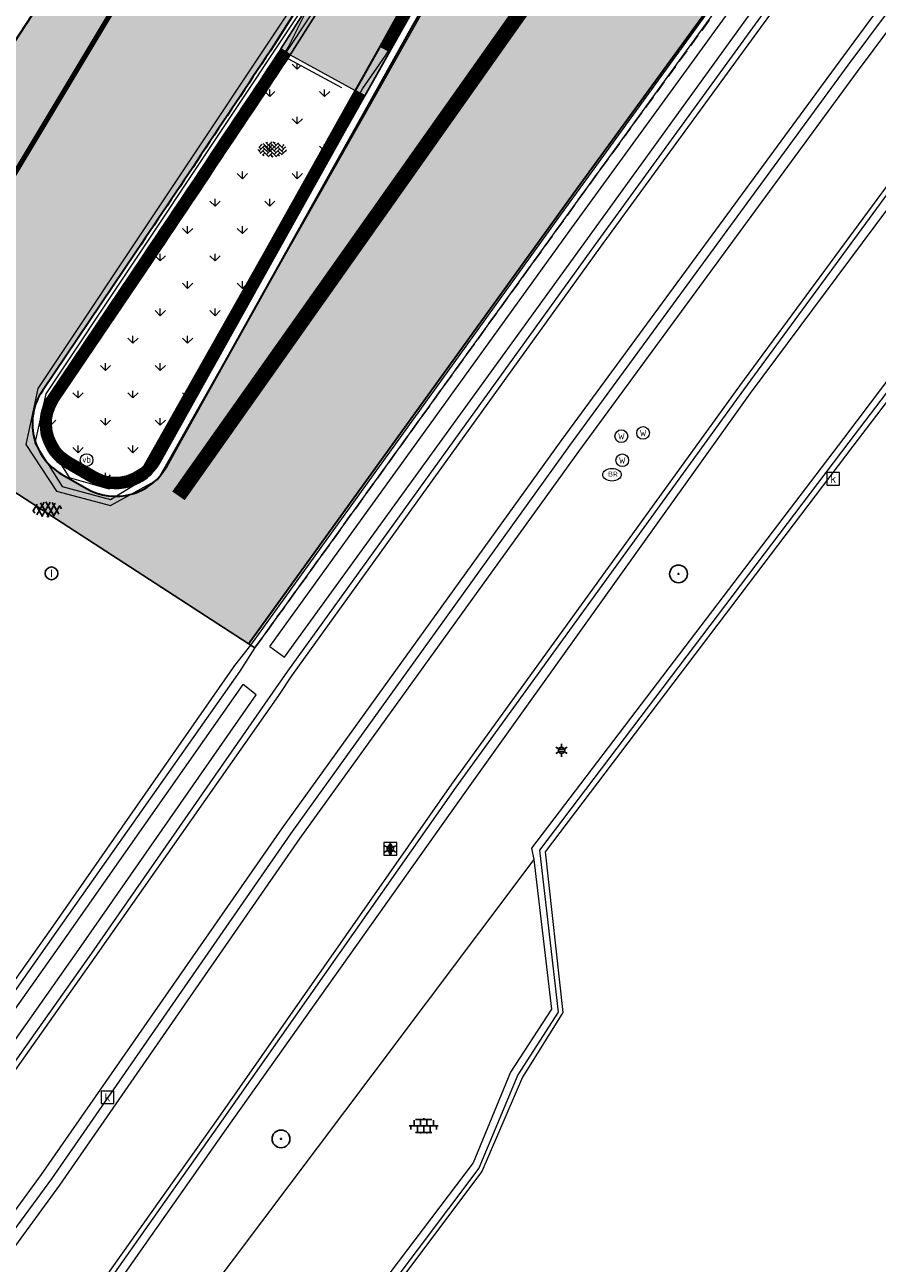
# Model space of a CAD drawing. Header units: metres. Extents: x 187916 to 189411, y 333285 to 334910.
# Tile 39 of 256: x 188091 to 188108, y 334518 to 334543. Entities that reach past the tile are written whole.
import ezdxf
from ezdxf.enums import TextEntityAlignment as Align

# ---------------------------------------------------------------- set-up
doc = ezdxf.new("R2010")
doc.units = ezdxf.units.M
for name, pattern in [('DASHED2', [0.375, 0.25, -0.125]), ('VH-OPSLUITBAND_100X200', [16, 8, -2, 4, -2]), ('VH-RWSBAND-SO', [24, 10, -2, 2, -2, 2, -2, 2, -2]), ('VW-1-1_STREEP', [2, 1, -1]), ('VW-1-3_STREEP', [4, 1, -3])]:
    doc.linetypes.add(name, pattern=pattern)
for name, color, linetype, lineweight in [('B-ME-GR-BOOM-S', 253, 'Continuous', 25), ('B-ME-IE-MEUBILAIR_WEGMEUBILAIR-S', 253, 'Continuous', 18), ('B-ME-IE-MEUBILAIR_WEGMEUBILAIR_LICHTMAST-S', 253, 'Continuous', 25), ('B-ME-IE-TERREINAFSCHEIDING_KUNSTMATIG_RASTERHEKWERK-G', 253, 'IE-TERREINAFSCHEIDING-KUNSTMATIG-OPEN', 18), ('B-ME-RI-HWA_KOLK-S', 253, 'Continuous', 25), ('B-ME-RI-PUT_INSPECTIE-S', 253, 'Continuous', 25), ('B-ME-VH-KANTOPSLUITING_ACHTERKANTBAND-G', 253, 'Continuous', 18), ('B-ME-VH-VERHARDING_ASFALT-G', 253, 'Continuous', 18), ('B-ME-VH-VERHARDING_ASFALT-S', 253, 'Continuous', 25), ('B-ME-VH-VERHARDING_BETONSTRAATSTEEN-G', 253, 'Continuous', 18), ('B-ME-VH-VERHARDING_BETONSTRAATSTEEN-S', 253, 'Continuous', 25), ('B-ME-VH-VERHARDING_TEGEL-G', 253, 'Continuous', 18), ('B-ME-VH-VERHARDING_TEGEL-S', 253, 'Continuous', 25), ('N-WE-GR-VAKBEPLANTING-A', 94, 'Continuous', 5), ('N-WE-VH-GESLOTENVERHARDING_ASFALT_ZAAGSNEDE-G', 10, 'VH-ZAAGSNEDE-SO', 25), ('N-WE-VH-GOOT_TEGEL-G', 170, 'Continuous', 35), ('N-WE-VH-KANTOPSLUITING_ELEMENT_VERLOOPBAND-G', 42, 'Continuous', 25), ('N-WE-VH-KANTOPSLUITING_OPSLUITBAND_80X200-G', 30, 'VH-OPSLUITBAND_100X200', 15), ('N-WE-VH-KANTOPSLUITING_TROTTOIRBAND_RWS_110 220-G', 251, 'VH-RWSBAND-SO', 25), ('N-WE-VH-KANTOPSLUITING_TROTTOIRBAND_RWS_110 220_ACHTERKANT-G', 7, 'VH-RWSBAND-SO', 25), ('N-WE-VH-KANTOPSLUITING_VERLOOPBAND-S', 251, 'Continuous', 25), ('N-WE-VH-KANTOPSLUITING_VERLOOPBAND_TBV TEKENING-G', 10, 'Continuous', 25), ('N-WE-VH-KANTOPSLUITING_VOORKANTBAND-G', 7, 'Continuous', 15), ('N-WE-VH-VERHARDING_ASFALT_RIJWEG-A', 251, 'Continuous', 18), ('N-WE-VW-MARKERING_LANGS_STREEP_11-G', 251, 'VW-1-1_STREEP', 0), ('N-WE-VW-MARKERING_LANGS_STREEP_13-G', 251, 'VW-1-3_STREEP', 0)]:
    doc.layers.add(name, color=color, linetype=linetype, lineweight=lineweight)
doc.layers.add('N-WE-VH-MATERIAALSCHEIDING-G', color=7, linetype='DASHED2')
doc.layers.add('N-WE-VH-VERHARDING_PRINTBETON-A', color=251, linetype='Continuous')
doc.layers.add('N-WE-VH-VERHARDING_ASFALT_ROOD-A', color=7, linetype='Continuous', lineweight=18, true_color=0xff1414)
doc.styles.add('NLCS-ISO', font='NLCS-ISO.ttf')
doc.linetypes.add('IE-TERREINAFSCHEIDING-KUNSTMATIG-OPEN', pattern='A,7,-1.5,[67,NLCS.SHX,S=0.75,R=0,X=0,Y=0],-1.5', length=10)
doc.linetypes.add('VH-ZAAGSNEDE-SO', pattern='A,1e-05,-2.54,[181,NLCS.SHX,S=2.54,R=0,X=-2.54,Y=0],-5.08,[181,NLCS.SHX,S=2.54,R=180,X=2.54,Y=0],-2.54', length=10.16001)

# ---------------------------------------------------------------- blocks, each defined once
blk = doc.blocks.new('SRI-PUT_INSPECTIE-SO')
blk.add_circle((0, -7.105427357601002e-14), 1.999999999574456)
at = {"style": 'NLCS-ISO'}
blk.add_text('I', height=2.5, dxfattribs=at).set_placement((-0.002795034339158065, -0.007140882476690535), align=Align.MIDDLE_CENTER)
blk = doc.blocks.new('SVH-BSS_KEIFORMAAT_KEPER-SO')
at = {"ltscale": 0.1}
for p, q in [((-5.336050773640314, 0.881278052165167), (-4.454772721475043, -7.582823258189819e-14)), ((-5.197234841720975, 0.7424621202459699), (-4.025666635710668, 1.914030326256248)), ((-5.197234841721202, -0.7424621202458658), (-2.969848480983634, 1.48492424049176)), ((-4.812064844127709, -1.842216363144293), (-2.969848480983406, 3.785860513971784e-14)), ((-4.564991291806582, 1.595142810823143), (-4.454772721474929, 1.484924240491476)), ((-3.712310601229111, 0.7424621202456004), (-1.484924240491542, -1.484924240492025)), ((-3.597206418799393, 2.112282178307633), (-1.484924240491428, -2.747801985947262e-13)), ((-2.477046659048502, 2.477046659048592), (-1.484924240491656, 1.484924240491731)), ((-2.227386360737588, 0.7424621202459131), (-0.2128896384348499, 2.756958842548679)), ((-2.227386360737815, 2.227386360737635), (-1.846044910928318, 2.608727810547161)), ((-2.227386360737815, -0.7424621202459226), (-2.463584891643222e-13, 1.484924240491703)), ((-2.227386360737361, -2.227386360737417), (2.083888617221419e-13, 2.083888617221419e-13)), ((-0.7424621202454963, 2.227386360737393), (1.484924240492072, -2.321476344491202e-13)), ((-0.7424621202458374, 0.7424621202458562), (1.484924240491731, -1.48492424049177)), ((0.2160084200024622, 2.753840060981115), (1.484924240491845, 1.484924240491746)), ((0.742462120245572, 2.227386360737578), (1.196639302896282, 2.681563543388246)), ((0.7424621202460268, 0.7424621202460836), (2.445993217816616, 2.445993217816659)), ((0.7424621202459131, -0.7424621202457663), (2.969848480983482, 1.48492424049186)), ((0.7424621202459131, -2.227386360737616), (2.969848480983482, 9.43689570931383e-15)), ((2.227386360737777, 2.22738636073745), (4.454772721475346, -1.753042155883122e-13)), ((2.227386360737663, 0.7424621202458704), (4.454772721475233, -1.484924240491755)), ((3.7123106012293, 0.7424621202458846), (4.50164561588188, 1.531797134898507)), ((3.7123106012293, -0.7424621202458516), (5.246882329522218, 0.7921096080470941)), ((4.221158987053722, 1.718537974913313), (4.45477272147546, 1.484924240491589)), ((5.197234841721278, 0.7424621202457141), (5.392160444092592, 0.5475365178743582)), ((-5.734817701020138, -0.2048792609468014), (-4.454772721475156, -1.484924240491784)), ((-3.894231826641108, -2.40930758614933), (-2.969848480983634, -1.484924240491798)), ((-3.712310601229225, -0.742462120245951), (-1.484924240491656, -2.969848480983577)), ((-3.712310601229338, -2.227386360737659), (-3.270758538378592, -2.668938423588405)), ((-1.594092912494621, -3.079017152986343), (9.470202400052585e-14, -1.484924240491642)), ((-0.74246212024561, -0.74246212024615), (1.484924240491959, -2.969848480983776)), ((-0.7424621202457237, -2.227386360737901), (0.2141389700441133, -3.18398745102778)), ((-0.2171522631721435, -3.18700074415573), (9.470202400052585e-14, -2.969848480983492)), ((1.364972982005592, -3.089799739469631), (2.969848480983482, -1.484924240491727)), ((2.227386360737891, -0.7424621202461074), (3.843627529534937, -2.358703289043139)), ((2.22738636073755, -2.227386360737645), (2.78091825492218, -2.780918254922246)), ((3.712310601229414, -2.227386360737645), (5.574234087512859, -0.3654628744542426)), ((5.197234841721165, -0.7424621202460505), (5.40549668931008, -0.950723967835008))]:
    blk.add_line(p, q, dxfattribs=at)
at = {"style": 'NLCS-ISO'}
blk.add_attdef('FORMAAT', text='', height=1.8, dxfattribs=at).set_placement((-5.834817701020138, -0.2150483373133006), align=Align.MIDDLE_RIGHT)
blk.add_attdef('KLEUR', text='', height=1.8, dxfattribs=at).set_placement((5.824648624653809, -0.2150483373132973), align=Align.MIDDLE_LEFT)
at = {"style": 'NLCS-ISO', "flags": 1}
blk.add_attdef('FUNCTIE', text='', height=1.8, dxfattribs=at).set_placement((0.1159930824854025, -3.584775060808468), align=Align.MIDDLE_CENTER)
blk = doc.blocks.new('SVH-ASFALT-SO')
at = {"ltscale": 0.1}
for p, q in [((-1.90966580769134, 0.6923617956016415), (0.9476199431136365, 5.64132588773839)), ((2.754090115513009, -0.2170218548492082), (-0.4687746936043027, 5.365143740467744)), ((0, 0), (3.267551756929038, 5.659565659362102)), ((4.867727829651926, 0.1220502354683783), (1.647185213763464, 5.700193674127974)), ((2.175571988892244, -0.2317987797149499), (5.321577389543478, 5.217242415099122)), ((6.701218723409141, 0.946350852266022), (4.043291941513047, 5.550015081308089)), ((-2.71961448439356, 1.263712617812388), (-3.454265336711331, 2.536165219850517)), ((-3.363759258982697, 2.173798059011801), (-1.827884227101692, 4.834011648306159)), ((0.3610377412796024, -0.07213355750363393), (-2.305319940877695, 4.546133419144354)), ((4.656575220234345, 0.06542487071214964), (7.070171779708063, 4.245896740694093)), ((7.827971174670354, 2.994758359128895), (7.146137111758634, 4.175729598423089))]:
    blk.add_line(p, q, dxfattribs=at)
at = {"style": 'NLCS-ISO'}
blk.add_attdef('KLEUR', text='', height=1.8, dxfattribs=at).set_placement((9.485913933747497, 2.74105960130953), align=Align.MIDDLE_LEFT)
at = {"style": 'NLCS-ISO', "flags": 1}
blk.add_attdef('FUNCTIE', text='', height=1.8, dxfattribs=at).set_placement((0.1159930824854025, -3.584775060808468), align=Align.MIDDLE_CENTER)
blk = doc.blocks.new('SIE-WEG_PAAL_VERKEERSBORD-SO')
at = {"color": 0, "linetype": 'ByBlock', "lineweight": 18}
blk.add_circle((0, 0), 1.5, dxfattribs=at)
at = {"color": 0, "linetype": 'ByBlock', "lineweight": 18, "style": 'NLCS-ISO'}
blk.add_text('vb', height=1.5, dxfattribs=at).set_placement((0, 0.1317113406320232), align=Align.MIDDLE_CENTER)
blk = doc.blocks.new('SRI-KOLK-SO')
at = {"color": 0, "linetype": 'ByBlock', "lineweight": 18}
blk.add_lwpolyline([(-1.125, -1.125), (1.125, -1.125), (1.125, 1.125), (-1.125, 1.125)], close=True, dxfattribs=at)
at = {"color": 0, "linetype": 'ByBlock', "lineweight": 18, "style": 'NLCS-ISO'}
blk.add_text('k', height=1.5, dxfattribs=at).set_placement((0, 0), align=Align.MIDDLE_CENTER)
blk = doc.blocks.new('SIE-WEG_STRAATPOT_WATER-SO')
blk.add_circle((0, 2.91038304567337e-14), 0.4)
at = {"style": 'NLCS-ISO'}
blk.add_text('W', height=0.4, dxfattribs=at).set_placement((-0.2128690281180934, -0.2108641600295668))
blk = doc.blocks.new('SIE-WEG_STRAATPOT_BRANDKRAAN-SO')
blk.add_ellipse((-4.547473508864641e-16, 0), major_axis=(-0.7288689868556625, 1.338866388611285e-16), ratio=0.6859943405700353)
at = {"style": 'NLCS-ISO'}
blk.add_text('BR', height=0.4, dxfattribs=at).set_placement((-0.2979630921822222, -0.1529624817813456))
blk = doc.blocks.new('B-SIE-WEG_LICHTMAST-SO')
at = {"ltscale": 0.1}
for p, q in [((-1.096064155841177, 0.6328125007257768), (-2.192125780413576, 1.265625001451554)), ((8.349587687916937e-10, 1.265625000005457), (1.669846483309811e-09, 2.53125000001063)), ((1.096064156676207, 0.6328124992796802), (2.192125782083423, 1.26562499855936)), ((-1.096064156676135, -0.6328124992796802), (-2.192125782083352, -1.26562499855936)), ((-8.349587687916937e-10, -1.265625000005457), (-1.669775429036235e-09, -2.53125000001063)), ((1.096064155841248, -0.6328125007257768), (2.192125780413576, -1.265625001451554))]:
    blk.add_line(p, q, dxfattribs=at)
at = {"flags": 128}
for points in [[(-1.162672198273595, 0.4999999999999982), (1.162672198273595, 0.4999999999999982)], [(-1.162672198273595, -0.4999999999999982), (1.162672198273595, -0.4999999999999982)]]:
    blk.add_lwpolyline(points, dxfattribs=at)
at = {"ltscale": 0.1}
blk.add_circle((0, 0), 1.265625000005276, dxfattribs=at)
at = {"style": 'NLCS-ISO'}
blk.add_attdef('TYPE', text='', height=1.8, dxfattribs=at).set_placement((1.669846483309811e-09, 2.53125000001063), align=Align.BOTTOM_CENTER)
blk = doc.blocks.new('SIE-WEG_VERKEERSBORD_INFORMATIE-SO')
at = {"linetype": 'ByBlock', "lineweight": 18}
h = blk.add_hatch(color=0, dxfattribs=at)
h.dxf.hatch_style = 1
h.paths.add_polyline_path([(0.31640625, 0.4893749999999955), (-0.8226562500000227, 0.4893749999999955), (-0.8226562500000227, 0.1940624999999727), (-0.31640625, 0.1940624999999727), (-0.31640625, -1.620000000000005), (0.31640625, -1.620000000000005)])
h = blk.add_hatch(color=0, dxfattribs=at)
h.dxf.hatch_style = 1
edge = h.paths.add_edge_path()
edge.add_arc((0, 1.246607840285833), 0.3733921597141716, 0, 360)
at = {"color": 0, "linetype": 'ByBlock', "lineweight": 18}
for points in [[(-2, -2), (2, -2), (2, 2), (-2, 2)], [(0.31640625, 0.4893749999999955), (-0.8226562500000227, 0.4893749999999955), (-0.8226562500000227, 0.1940624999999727), (-0.31640625, 0.1940624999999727), (-0.31640625, -1.620000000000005), (0.31640625, -1.620000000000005)]]:
    blk.add_lwpolyline(points, close=True, dxfattribs=at)
blk.add_circle((0, 1.246607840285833), 0.3733921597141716, dxfattribs=at)
blk = doc.blocks.new('SVH-TEGEL_300X300_DUN_LINT_KL-SO')
for p, q in [((-2.25, 1.355676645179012), (-2.25, -6.969183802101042e-16)), ((-1.900843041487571, 1.499999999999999), (1.90084304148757, 1.499999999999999)), ((-1.5, 1.624087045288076), (-1.5, 1.499999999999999)), ((-0.7499999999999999, 1.5), (-0.7500000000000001, 1.377682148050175e-16)), ((3.325515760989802e-16, 1.810386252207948), (2.755364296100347e-16, 1.499999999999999)), ((0, 0), (-2.755364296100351e-16, -1.500000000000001)), ((0.7500000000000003, 1.499999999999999), (0.7500000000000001, -1.247991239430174e-15)), ((1.5, 1.624087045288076), (1.5, 1.499999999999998)), ((2.25, 1.355676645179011), (2.25, -4.133046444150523e-16)), ((-3.39489953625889, -4.866106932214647e-16), (3.39489953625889, -1.733835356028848e-15)), ((-3, -3.055132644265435e-15), (-3.000000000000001, -0.8474312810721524)), ((-1.900843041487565, -1.500000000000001), (1.900843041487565, -1.500000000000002)), ((-1.5, -8.346865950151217e-16), (-1.5, -1.500000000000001)), ((-0.7500000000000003, -1.499999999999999), (-0.7500000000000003, -1.765655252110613)), ((0.7499999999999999, -1.500000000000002), (0.7499999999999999, -1.765655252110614)), ((1.5, -2.495982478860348e-15), (1.5, -1.500000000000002)), ((2.999999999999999, -2.495982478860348e-15), (2.999999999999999, -0.8474312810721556))]:
    blk.add_line(p, q)
blk = doc.blocks.new('SGR-BOOM_01')
at = {"ltscale": 0.1}
h = blk.add_hatch(color=256, dxfattribs=at)
edge = h.paths.add_edge_path()
edge.add_arc((7.366995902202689e-12, -5.115907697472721e-12), 0.15, 0, 360)
for centre, radius in [((0, 0), 2.5), ((7.366995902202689e-12, -5.115907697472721e-12), 0.04499999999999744)]:
    blk.add_circle(centre, radius)
blk.add_circle((7.366995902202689e-12, -5.115907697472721e-12), 0.15, dxfattribs=at)
blk = doc.blocks.new('DTM')
at = {"layer": 'B-ME-IE-TERREINAFSCHEIDING_KUNSTMATIG_RASTERHEKWERK-G', "ltscale": 0.2, "flags": 128}
for points in [[(188105.0490000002, 334535.4670000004), (188110.6859999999, 334543.0300000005)], [(188099.4390000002, 334527.6170000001), (188105.0490000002, 334535.4670000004)], [(188094.7450000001, 334520.9959999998), (188099.4390000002, 334527.6170000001)], [(188089.2060000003, 334513.1269999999), (188094.7450000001, 334520.9959999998)]]:
    blk.add_lwpolyline(points, dxfattribs=at)
at = {"layer": 'B-ME-VH-KANTOPSLUITING_ACHTERKANTBAND-G', "ltscale": 0.2, "flags": 128}
for points in [[(188122.7510000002, 334579.3769999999), (188121.7390000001, 334580.5439999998), (188118.9309999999, 334577.7250000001), (188115.341, 334573.2960000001), (188112.5920000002, 334569.2579999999), (188108.96, 334563.5759999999), (188104.6680000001, 334556.4249999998), (188101.057, 334550.4169999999), (188096.375, 334542.8709999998), (188091.389, 334535.352), (188091.1839999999, 334534.5550000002), (188091.6510000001, 334533.8089999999), (188092.4279999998, 334533.588), (188093.088, 334533.9929999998)], [(188122.7510000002, 334579.3769999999), (188119.7200000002, 334576.3169999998), (188116.639, 334572.3799999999), (188113.9279999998, 334568.3509999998), (188110.0389999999, 334562.4980000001), (188105.591, 334555.8020000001), (188101.906, 334549.6349999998), (188097.503, 334541.807), (188093.088, 334533.9929999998)], [(188073.1970000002, 334497.9789999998), (188074.2685583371, 334499.1016072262), (188078.6666089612, 334503.7091803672), (188080.0609999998, 334505.1699999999), (188085.9399999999, 334512.327), (188091.4679999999, 334519.8900000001), (188096.193, 334526.713), (188101.6740000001, 334534.3199999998), (188107.1549999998, 334541.7960000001), (188112.088, 334548.4079999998), (188117.46, 334555.6519999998), (188123.318, 334563.5619999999), (188124.788394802, 334565.4732764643), (188126.423, 334567.5980000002), (188130.0559999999, 334571.0649999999), (188130.3119999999, 334570.696), (188131.5099999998, 334571.6120000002), (188131.2209999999, 334571.9989999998), (188135.0520000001, 334574.088), (188139.8960000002, 334575.4739999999), (188144.4580000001, 334575.9050000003)], [(188089.0389999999, 334513.2050000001), (188094.6510000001, 334521.148), (188099.2609999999, 334527.7220000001), (188104.9189999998, 334535.534), (188110.5129999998, 334543.1579999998), (188116.1179999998, 334550.6469999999), (188119.5600000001, 334555.2289999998), (188120.1460000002, 334556.0249999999), (188120.2489999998, 334556.1809999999), (188120.3280000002, 334556.298), (188122.1499999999, 334558.8059999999), (188123.4010000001, 334560.4010000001), (188123.5269999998, 334560.5470000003), (188123.9399999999, 334561.1349999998), (188125.9410000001, 334563.7609999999), (188126.2620000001, 334564.1949999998)], [(188120.1460000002, 334556.0249999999), (188121.4180000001, 334551.0300000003), (188121.3330000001, 334550.3530000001), (188120.9300000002, 334550.0600000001), (188118.3450000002, 334549.7239999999), (188113.1570000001, 334542.8930000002), (188106.8790000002, 334534.5800000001), (188100.7400000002, 334526.5180000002), (188100.787, 334526.2949999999), (188101.1379999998, 334523.3509999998), (188100.3310000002, 334522.111), (188099.5929999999, 334520.3319999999), (188094.1869999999, 334513.1890000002), (188088.2030000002, 334505.2480000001)], [(188095.5929999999, 334530.486), (188101.5329999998, 334538.7199999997), (188106.9210000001, 334546.1290000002), (188107.2039999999, 334545.923)], [(188095.5929999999, 334530.486), (188095.8840000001, 334530.2779999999), (188101.8470000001, 334538.5049999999), (188107.2039999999, 334545.923)], [(188087.6970000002, 334518.6469999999), (188087.3879999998, 334518.827), (188091.6090000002, 334524.8020000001), (188095.0720000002, 334529.736)], [(188087.6970000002, 334518.6469999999), (188091.8870000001, 334524.5929999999), (188095.3289999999, 334529.5359999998), (188095.0720000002, 334529.736)], [(188100.787, 334526.2949999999), (188097.5989999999, 334522.0550000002), (188092.1839999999, 334514.8560000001), (188084.932, 334505.2400000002)]]:
    blk.add_lwpolyline(points, dxfattribs=at)
at = {"layer": 'B-ME-VH-VERHARDING_ASFALT-G', "ltscale": 0.2, "flags": 128}
for points in [[(188070.46, 334514.5580000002), (188075.165, 334520.4539999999), (188081.1880000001, 334528.5019999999), (188086.1009999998, 334535.534), (188091.145, 334543.2659999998), (188092.4180000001, 334545.2889999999), (188096.6979999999, 334553.5189999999), (188099.747, 334559.1460000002), (188104.2880000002, 334567.23), (188107.264, 334572.4539999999), (188112.0070000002, 334580.79), (188115.8569999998, 334587.1869999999), (188116.6839999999, 334588.463), (188118.7110000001, 334591.9709999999), (188120.5060000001, 334596.4909999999), (188120.8790000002, 334597.9640000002), (188122.0380000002, 334605.1689999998), (188122.2930000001, 334611.0099999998), (188121.9560000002, 334612.1880000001), (188120.966, 334613.023), (188115.5469999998, 334615.0040000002), (188114.1439999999, 334615.5129999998), (188113.0150000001, 334615.9180000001), (188114.3539999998, 334619.6660000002)], [(188123.2209999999, 334579.2540000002), (188124.4739999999, 334580.4279999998), (188123.0970000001, 334582.1129999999), (188121.676, 334581.0240000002), (188118.6519999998, 334577.9870000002), (188115.0430000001, 334573.5600000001), (188112.2850000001, 334569.4780000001), (188108.6549999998, 334563.8220000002), (188104.3509999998, 334556.6310000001), (188100.7289999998, 334550.6359999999), (188096.0660000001, 334543.1189999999), (188091.031, 334535.5619999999), (188090.7960000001, 334534.4569999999), (188091.4010000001, 334533.5410000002), (188092.4610000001, 334533.2579999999), (188093.3939999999, 334533.7719999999)], [(188123.2209999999, 334579.2540000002), (188120.0120000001, 334576.051), (188116.9890000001, 334572.1630000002), (188114.2400000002, 334568.1269999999), (188110.3670000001, 334562.3620000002), (188105.8900000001, 334555.5640000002), (188102.2230000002, 334549.4220000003), (188097.855, 334541.6499999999), (188093.3939999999, 334533.7719999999)], [(188072.9219999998, 334498.2999999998), (188079.7450000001, 334505.5060000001), (188085.6830000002, 334512.673), (188091.1060000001, 334520.1000000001), (188095.835, 334526.8990000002), (188101.3489999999, 334534.5589999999), (188106.7949999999, 334541.9819999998), (188111.6850000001, 334548.6120000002), (188117.1159999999, 334555.861), (188122.9390000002, 334563.7620000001), (188126.1570000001, 334567.8050000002), (188129.7850000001, 334571.3339999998), (188131.0060000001, 334572.2740000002), (188134.932, 334574.4249999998), (188139.8730000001, 334575.8319999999), (188144.432, 334576.2779999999)], [(188078.2409999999, 334507.736), (188079.548, 334509.2710000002), (188083.3930000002, 334514.0010000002), (188086.7400000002, 334518.4350000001), (188087.0129999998, 334518.872), (188091.3369999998, 334524.986), (188094.9100000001, 334530.1140000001), (188095.219, 334530.5120000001), (188101.2790000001, 334538.9249999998), (188106.781, 334546.5120000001), (188107.057, 334546.8689999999), (188111.8650000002, 334553.8689999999), (188117.517, 334562.6170000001), (188118.1490000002, 334562.8859999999), (188118.733, 334562.409), (188118.9509999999, 334561.4419999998), (188118.838, 334560.9350000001)], [(188077.3700000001, 334505.2970000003), (188078.9879999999, 334507.0499999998), (188080.3480000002, 334508.5929999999), (188084.2140000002, 334513.3530000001), (188087.557, 334517.844), (188087.8539999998, 334518.2829999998), (188092.159, 334524.3730000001), (188095.773, 334529.5249999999), (188096.0269999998, 334529.909), (188102.102, 334538.3399999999), (188107.6260000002, 334545.9199999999), (188107.8799999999, 334546.324), (188113.0359999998, 334553.1630000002), (188118.838, 334560.9350000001)], [(188120.3280000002, 334556.298), (188121.7379999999, 334551.0699999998), (188121.5449999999, 334550.2209999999), (188120.9649999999, 334549.7850000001), (188118.4939999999, 334549.46), (188113.3659999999, 334542.6779999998), (188107.0640000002, 334534.4240000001), (188101.0129999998, 334526.449), (188101.361, 334523.29), (188100.5669999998, 334522.0159999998), (188099.767, 334520.1630000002), (188094.4049999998, 334513.0129999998), (188088.3960000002, 334505.0559999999)]]:
    blk.add_lwpolyline(points, dxfattribs=at)
at = {"layer": 'B-ME-VH-VERHARDING_BETONSTRAATSTEEN-G', "ltscale": 0.2, "flags": 128}
for points in [[(188123.0839999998, 334579.3790000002), (188121.7939999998, 334580.875), (188118.753, 334577.872), (188115.1880000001, 334573.4529999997), (188112.3900000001, 334569.375), (188108.787, 334563.71), (188104.4879999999, 334556.5380000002), (188100.8790000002, 334550.5150000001), (188096.2039999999, 334542.9900000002), (188091.1890000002, 334535.4569999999), (188090.9709999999, 334534.4840000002), (188091.5120000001, 334533.6349999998), (188092.4610000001, 334533.378), (188093.2579999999, 334533.8650000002)], [(188123.0839999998, 334579.3790000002), (188119.8769999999, 334576.1809999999), (188116.8280000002, 334572.2599999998), (188114.105, 334568.2349999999), (188110.233, 334562.4070000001), (188105.7579999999, 334555.6749999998), (188102.0980000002, 334549.5380000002), (188097.7060000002, 334541.7459999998), (188093.2579999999, 334533.8650000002)], [(188073.0619999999, 334498.173), (188079.9180000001, 334505.3840000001), (188085.827, 334512.5529999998), (188091.3080000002, 334520.0180000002), (188096.0099999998, 334526.8029999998), (188101.4939999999, 334534.4390000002), (188106.9739999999, 334541.9199999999), (188111.889, 334548.5099999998), (188117.2990000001, 334555.75), (188123.139, 334563.6800000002), (188126.2710000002, 334567.7029999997), (188129.8760000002, 334571.2080000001), (188131.0759999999, 334572.1370000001), (188135.0010000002, 334574.3059999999), (188139.858, 334575.6800000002), (188144.4359999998, 334576.105)], [(188078.3339999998, 334507.662), (188079.6439999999, 334509.176), (188083.4890000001, 334513.9359999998), (188086.8360000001, 334518.3679999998), (188087.1159999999, 334518.7820000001), (188091.4359999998, 334524.9270000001), (188095.0129999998, 334530.003), (188095.3020000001, 334530.4509999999), (188101.3640000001, 334538.8599999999), (188106.861, 334546.4350000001), (188107.165, 334546.8429999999), (188111.9750000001, 334553.8319999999), (188117.6150000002, 334562.5439999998), (188118.1529999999, 334562.8029999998), (188118.6200000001, 334562.3939999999), (188118.8560000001, 334561.4339999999), (188118.7379999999, 334561.0079999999)], [(188077.395, 334505.4939999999), (188078.8829999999, 334507.1550000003), (188080.2349999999, 334508.6340000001), (188084.1150000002, 334513.4390000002), (188087.4509999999, 334517.898), (188087.7689999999, 334518.3459999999), (188092.094, 334524.4529999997), (188095.6639999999, 334529.585), (188095.9470000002, 334530.0010000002), (188102.0010000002, 334538.3939999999), (188107.4950000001, 334545.9670000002), (188107.818, 334546.4040000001), (188112.949, 334553.2179999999), (188118.7379999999, 334561.0079999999)], [(188120.2489999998, 334556.1809999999), (188121.6120000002, 334551.0449999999), (188121.452, 334550.27), (188120.9739999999, 334549.909), (188118.4580000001, 334549.54), (188113.281, 334542.7689999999), (188106.9879999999, 334534.5040000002), (188100.9010000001, 334526.4789999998), (188101.27, 334523.2970000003), (188100.4759999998, 334522.0589999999), (188099.71, 334520.2259999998), (188094.3190000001, 334513.0559999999), (188088.3199999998, 334505.145)]]:
    blk.add_lwpolyline(points, dxfattribs=at)
at = {"layer": 'B-ME-VH-VERHARDING_TEGEL-G', "ltscale": 0.2, "flags": 128}
blk.add_lwpolyline([(188080.0299999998, 334502.4789999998), (188082.0729999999, 334504.716), (188083.4049999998, 334506.2880000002), (188088.946, 334513.2740000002), (188094.5819999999, 334521.2029999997), (188099.179, 334527.7779999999), (188104.841, 334535.6099999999), (188110.4470000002, 334543.2250000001), (188116.0419999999, 334550.6859999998), (188119.5109999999, 334555.3140000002), (188120.2179999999, 334556.3590000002), (188122.0830000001, 334558.8620000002), (188123.389, 334560.6189999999), (188123.807, 334561.2250000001), (188125.7740000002, 334563.818), (188126.2239999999, 334564.3999999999), (188124.788394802, 334565.4732764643)], dxfattribs=at)
at = {"layer": 'B-ME-GR-BOOM-S', "xscale": 0.07, "yscale": 0.07, "zscale": 0.07}
for p in [(188103.635, 334531.914), (188095.816, 334520.8)]:
    blk.add_blockref('SGR-BOOM_01', p, dxfattribs=at)
at = {"layer": 'B-ME-IE-MEUBILAIR_WEGMEUBILAIR-S'}
for name, p, xscale, yscale, zscale in [('SIE-WEG_STRAATPOT_WATER-SO', (188102.937, 334534.687), 0.3125, 0.3125, 0.3125), ('SIE-WEG_STRAATPOT_WATER-SO', (188102.51, 334534.623), 0.3125, 0.3125, 0.3125), ('SIE-WEG_PAAL_VERKEERSBORD-SO', (188091.991, 334534.153), 0.083, 0.083, 0.083), ('SIE-WEG_STRAATPOT_WATER-SO', (188102.527, 334534.149), 0.3125, 0.3125, 0.3125), ('SIE-WEG_STRAATPOT_BRANDKRAAN-SO', (188102.326, 334533.865), 0.2500000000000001, 0.2500000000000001, 0.2500000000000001), ('SIE-WEG_VERKEERSBORD_INFORMATIE-SO', (188097.966, 334526.507), 0.0625, 0.0625, 0.0625)]:
    blk.add_blockref(name, p, dxfattribs=dict(at, xscale=xscale, yscale=yscale, zscale=zscale))
at = {"layer": 'B-ME-IE-MEUBILAIR_WEGMEUBILAIR_LICHTMAST-S', "xscale": 0.05, "yscale": 0.05, "zscale": 0.05}
for p in [(188101.334, 334528.444), (188097.964, 334526.505)]:
    blk.add_blockref('B-SIE-WEG_LICHTMAST-SO', p, dxfattribs=at)
at = {"layer": 'B-ME-RI-HWA_KOLK-S', "xscale": 0.11, "yscale": 0.11, "zscale": 0.11}
for p in [(188106.678, 334533.785), (188092.403, 334521.618)]:
    blk.add_blockref('SRI-KOLK-SO', p, dxfattribs=at)
at = {"layer": 'B-ME-RI-PUT_INSPECTIE-S', "xscale": 0.06250000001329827, "yscale": 0.06250000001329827, "zscale": 0.06250000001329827}
blk.add_blockref('SRI-PUT_INSPECTIE-SO', (188091.301, 334531.925), dxfattribs=at)
at = {"layer": 'B-ME-VH-VERHARDING_ASFALT-S', "xscale": 0.05, "yscale": 0.05, "zscale": 0.05}
blk.add_blockref('SVH-ASFALT-SO', (188091.109, 334533.044), dxfattribs=at)
at = {"layer": 'B-ME-VH-VERHARDING_BETONSTRAATSTEEN-S', "xscale": 0.05, "yscale": 0.05, "zscale": 0.05}
blk.add_blockref('SVH-BSS_KEIFORMAAT_KEPER-SO', (188095.644, 334540.273), dxfattribs=at)
at = {"layer": 'B-ME-VH-VERHARDING_TEGEL-S', "xscale": 0.084, "yscale": 0.084, "zscale": 0.084}
blk.add_blockref('SVH-TEGEL_300X300_DUN_LINT_KL-SO', (188098.624, 334521.056), dxfattribs=at)
blk = doc.blocks.new('SVH-TROTTOIRBAND RWS INRITVERLOOPBAND_110 220X250_RECHTS_L1000_VB-MM')
at = {"linetype": 'Continuous', "lineweight": 0}
blk.add_lwpolyline([(0, 0), (-1000, 1.13686837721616e-13), (-1000, 220.0000000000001), (0, 220)], close=True, dxfattribs=at)
blk.add_lwpolyline([(0, 110), (-100, 110), (-900, 30.00000000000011), (-1000, 30.00000000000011)], dxfattribs=at)
blk = doc.blocks.new('ontwerp Wilhelmina- & Engelenkampstraat')
at = {"layer": 'N-WE-GR-VAKBEPLANTING-A', "transparency": 33554610}
h = blk.add_hatch(dxfattribs=at)
h.set_pattern_fill('GRASS', color=256, scale=0.03)
h.set_pattern_definition([(90, (0, 0), (-0.5388153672, 0.5388153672), [0.142875, -0.9347557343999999]), (45, (0, 0), (-0.5388153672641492, 0.5388153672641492), [0.142875, -0.6191249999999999]), (135, (0, 0), (-0.5388153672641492, -0.5388153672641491), [0.142875, -0.6191249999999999])])
h.paths.add_polyline_path([(188097.2363188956, 334541.3526722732), (188095.9517068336, 334542.0541763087, -0.001433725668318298), (188093.2799912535, 334538.0551302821), (188091.4280869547, 334535.3088821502, 0.434460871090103), (188091.6840665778, 334534.1977032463), (188092.1723238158, 334533.9151129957, 0.4186128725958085), (188093.2439109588, 334534.2096438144)])
at = {"layer": 'N-WE-VH-VERHARDING_ASFALT_RIJWEG-A', "transparency": 33554610}
h = blk.add_hatch(color=256, dxfattribs=at)
h.dxf.hatch_style = 1
edge = h.paths.add_edge_path(flags=16)
edge.add_arc((188138.9664952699, 334562.9266771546), 25.15000014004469, 78.9570041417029, 89.01832237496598, ccw=False)
edge.add_arc((188138.9664952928, 334562.9266772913), 25.15000000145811, 70.82096754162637, 78.95700413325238, ccw=False)
edge.add_arc((188138.9664952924, 334562.9266772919), 25.15000000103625, 64.56114953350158, 70.82096754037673, ccw=False)
edge.add_arc((188149.275636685, 334584.5997389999), 1.1499999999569, -100.17163992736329, 64.5611495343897, ccw=False)
edge.add_arc((188142.0351365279, 334544.2441302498), 39.85000000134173, 79.82836007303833, 82.98919470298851)
edge.add_arc((188142.0351365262, 334544.2441302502), 39.8500000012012, 82.98919470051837, 86.82065225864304)
edge.add_line((188144.2452818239, 334584.0327939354), (188143.4198873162, 334584.0786422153))
edge.add_line((188143.4198873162, 334584.0786422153), (188142.6119275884, 334584.1235220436))
edge.add_arc((188142.7311700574, 334586.2702128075), 2.150000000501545, 241.96238470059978, 266.8206522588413, ccw=False)
edge.add_line((188141.7205601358, 334584.3725385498), (188138.8371205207, 334585.9081196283))
edge.add_arc((188139.3776793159, 334586.9231546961), 1.150000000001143, 89.01832237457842, 241.9623847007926, ccw=False)
edge = h.paths.add_edge_path(flags=16)
edge.add_arc((188147.0280477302, 334548.9942835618), 37.59999999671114, 119.8881419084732, 146.3825036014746)
edge.add_line((188115.7165645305, 334569.8113683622), (188103.132196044, 334550.8829138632))
edge.add_line((188103.132196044, 334550.8829138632), (188098.4154442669, 334542.7039371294))
edge.add_line((188098.4154442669, 334542.7039371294), (188093.8171624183, 334534.4769075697))
edge.add_line((188093.8171624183, 334534.4769075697), (188093.5668862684, 334534.0291252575))
edge.add_arc((188092.5630440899, 334534.590196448), 1.150000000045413, 239.9388876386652, 330.79814032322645, ccw=False)
edge.add_line((188091.9869821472, 334533.5948811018), (188091.4987249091, 334533.8774713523))
edge.add_arc((188092.0747868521, 334534.8727866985), 1.150000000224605, 146.0066462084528, 239.9388876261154, ccw=False)
edge.add_line((188091.1213190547, 334535.5157479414), (188092.9730741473, 334538.2617748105))
edge.add_arc((187397.3001256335, 335005.9230804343), 838.2529141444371, 326.0893067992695, 326.4232486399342)
edge.add_line((188095.6869526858, 334542.3243445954), (188101.4356861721, 334551.4072817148))
edge.add_line((188101.4356861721, 334551.4072817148), (188104.3496291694, 334556.3924108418))
edge.add_line((188104.3496291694, 334556.3924108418), (188107.550383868, 334561.8461375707))
edge.add_arc((188150.8017325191, 334536.4622185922), 50.15000002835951, 145.6264753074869, 149.5916206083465, ccw=False)
edge.add_line((188109.409202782, 334564.7761901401), (188115.9237364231, 334574.2998638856))
edge.add_arc((188149.0625214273, 334551.6317490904), 40.14999999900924, 122.93594923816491, 145.6264753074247, ccw=False)
edge.add_arc((188127.8581766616, 334584.3636259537), 1.149999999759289, 29.3351337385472, 122.93594923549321, ccw=False)
edge.add_line((188128.8607110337, 334584.9270306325), (188129.094595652, 334584.5108513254))
edge.add_arc((188127.2202922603, 334583.4575295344), 2.149999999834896, -60.11185809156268, 29.335133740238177, ccw=False)
edge = h.paths.add_edge_path()
edge.add_arc((188147.5743993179, 334603.7915720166), 12.15000000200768, 200.4734663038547, 255.493725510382)
edge.add_line((188144.530994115, 334592.0289113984), (188146.185999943, 334591.6007044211))
edge.add_arc((188138.7090134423, 334562.7023984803), 29.84991479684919, 50.25891379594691, 75.49372551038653, ccw=False)
edge.add_line((188157.7926425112, 334585.655230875), (188163.8201895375, 334580.6411595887))
edge.add_line((188163.8201895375, 334580.6411595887), (188159.2952212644, 334575.7984076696))
edge.add_line((188159.2952212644, 334575.7984076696), (188159.2695942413, 334575.8148686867))
edge.add_arc((188144.5349947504, 334550.6630481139), 29.15000000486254, 59.63710362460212, 146.382503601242)
edge.add_line((188120.2602677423, 334566.8018252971), (188107.0435106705, 334546.9221797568))
edge.add_line((188107.0435106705, 334546.9221797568), (188106.7442135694, 334546.500351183))
edge.add_line((188106.7442135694, 334546.500351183), (188101.6504048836, 334539.510067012))
edge.add_line((188101.6504048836, 334539.510067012), (188095.1750741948, 334530.5398171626))
edge.add_line((188095.1750741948, 334530.5398171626), (188087.7887865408, 334535.3281251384))
edge.add_line((188087.7887865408, 334535.3281251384), (188088.417, 334536.191))
edge.add_line((188088.417, 334536.191), (188093.6195946, 334544.8592181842))
edge.add_line((188093.6195946, 334544.8592181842), (188101.4946647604, 334558.0521733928))
edge.add_line((188101.4946647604, 334558.0521733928), (188109.0825163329, 334571.5906240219))
edge.add_arc((188109.7531398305, 334571.7031590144), 0.6800000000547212, 189.5258538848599, 239.6426501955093)
edge.add_arc((188109.7531398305, 334571.7031590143), 0.6799999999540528, 239.6426501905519, 330.1368785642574)
edge.add_line((188110.3428476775, 334571.364566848), (188112.78618657, 334575.619999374))
edge.add_line((188112.78618657, 334575.619999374), (188112.9460224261, 334575.8837592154))
edge.add_arc((188155.5789671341, 334550.0486179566), 49.84999998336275, 142.6443436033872, 148.784552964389, ccw=False)
edge.add_arc((188162.7209915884, 334543.926498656), 59.24414293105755, 136.6649082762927, 142.1289845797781, ccw=False)
edge.add_line((188119.6296113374, 334584.5836188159), (188121.4990564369, 334586.5296781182))
edge.add_arc((188110.5734846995, 334597.0251239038), 15.15000000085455, 316.1503230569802, 359.9113085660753)
edge.add_arc((188139.1123643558, 334564.6638088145), 35.00000004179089, 106.57741826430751, 112.49110119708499, ccw=False)
edge.add_line((188129.1264917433, 334598.2090372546), (188129.3539222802, 334596.9693586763))
edge.add_arc((188131.4686291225, 334597.3573212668), 2.15000000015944, 190.3958391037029, 206.4362908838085)
edge.add_line((188129.5434547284, 334596.400136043), (188131.1078476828, 334593.2536925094))
edge.add_arc((188131.9047803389, 334593.6499226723), 0.8900000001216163, 206.4362909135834, 370.3958390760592)
edge.add_line((188132.7801706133, 334593.8105211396), (188131.8470344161, 334598.8968607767))
edge.add_line((188131.8470344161, 334598.8968607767), (188131.8462139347, 334598.9013330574))
edge.add_arc((188139.0752333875, 334564.9158871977), 34.74578035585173, 94.76015096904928, 102.00837118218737, ccw=False)
at = {"layer": 'N-WE-VH-VERHARDING_ASFALT_ROOD-A', "transparency": 33554610}
h = blk.add_hatch(color=256, dxfattribs=at)
h.dxf.hatch_style = 1
h.paths.add_polyline_path([(188093.6195946, 334544.8592181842), (188092.5487548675, 334545.4469318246), (188092.44916723, 334545.2654788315), (188091.1505525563, 334543.2614514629), (188086.5038262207, 334536.1611575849), (188087.7887865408, 334535.3281251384), (188088.417, 334536.191)])
at = {"layer": 'N-WE-VH-VERHARDING_PRINTBETON-A', "transparency": 33554610}
h = blk.add_hatch(dxfattribs=at)
h.set_pattern_fill('HEX', color=256, scale=0.05)
h.set_pattern_definition([(0, (0, 0), (0, 0.27496306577), [0.15875, -0.3175]), (120, (0, 0), (-0.2381250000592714, -0.1374815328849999), [0.15875, -0.3174999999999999]), (59.99999999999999, (0.15875, 0), (-0.2381250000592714, 0.137481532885), [0.15875, -0.3175])])
h.paths.add_polyline_path([(188096.3476271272, 334543.0877245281), (188096.5335224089, 334542.9700684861), (188101.7518217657, 334551.2149253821), (188104.6688968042, 334556.2054127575), (188107.8694865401, 334561.6588584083, -0.01730293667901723), (188109.7145913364, 334564.567293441), (188112.8657590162, 334569.1740227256), (188112.6841766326, 334569.2982315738), (188113.2487623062, 334570.1236060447), (188113.4303446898, 334569.9993971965), (188114.9777820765, 334568.9710790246), (188114.4241101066, 334568.1382875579), (188114.2409046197, 334568.2600896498), (188102.8175581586, 334551.0779565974), (188098.0936817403, 334542.8866255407), (188097.7632398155, 334542.2954143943), (188097.9552791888, 334542.1880790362), (188097.4673911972, 334541.315172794), (188097.2753518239, 334541.4225081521), (188095.8026773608, 334542.2267097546)])
at = {"layer": 'N-WE-VH-GESLOTENVERHARDING_ASFALT_ZAAGSNEDE-G', "ltscale": 0.025, "flags": 128}
blk.add_lwpolyline([(188086.5038262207, 334536.1611575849), (188095.301, 334530.458)], dxfattribs=at)
at = {"layer": 'N-WE-VH-GOOT_TEGEL-G'}
blk.add_lwpolyline([(188093.5668862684, 334534.0291252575), (188093.8171624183, 334534.4769075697), (188098.4154442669, 334542.7039371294), (188103.132196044, 334550.8829138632), (188115.7165645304, 334569.8113683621, -0.1161212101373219), (188128.2916551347, 334581.5934797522, 0.411389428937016), (188129.0945956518, 334584.5108513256), (188128.8607110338, 334584.9270306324, 0.4327428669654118), (188127.2329203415, 334585.3287966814, 0.09933086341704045), (188115.9237364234, 334574.299863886), (188109.4092027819, 334564.7761901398, 0.01730293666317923), (188107.5503838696, 334561.8461375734), (188104.3496291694, 334556.3924108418), (188101.4356861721, 334551.4072817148), (188095.6869526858, 334542.3243445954, -0.001457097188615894), (188092.9730741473, 334538.2617748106), (188091.1213190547, 334535.5157479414, 0.4344608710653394), (188091.4987249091, 334533.8774713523), (188091.9869821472, 334533.5948811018, 0.418612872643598)], format="xyb", close=True, dxfattribs=at)
blk.add_lwpolyline([(188095.1749857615, 334530.5396943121), (188101.6504048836, 334539.510067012), (188106.7442135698, 334546.500351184), (188107.0435106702, 334546.9221797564), (188110.7802754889, 334552.5427385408), (188120.2602677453, 334566.8018253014, -0.3976723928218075), (188159.2695942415, 334575.8148686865), (188174.5957357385, 334565.970421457), (188208.8839609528, 334543.8760752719, 0.009316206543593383), (188212.1620622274, 334541.8404860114, 0.002186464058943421), (188233.3818636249, 334529.2067239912), (188237.2558465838, 334526.9002472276, -0.01438719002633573), (188243.5379345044, 334523.0147862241, -0.01435012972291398), (188244.8978654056, 334522.1359797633), (188270.2099099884, 334505.7794105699, -0.1585987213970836), (188274.1717358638, 334500.9053619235, -0.2389408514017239), (188273.2451314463, 334491.7752058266), (188271.789554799, 334489.5054462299)], format="xyb", dxfattribs=at)
blk.add_lwpolyline([(188086.5038262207, 334536.1611575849), (188091.1505525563, 334543.2614514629), (188092.44916723, 334545.2654788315)], dxfattribs=at)
at = {"layer": 'N-WE-VH-KANTOPSLUITING_ELEMENT_VERLOOPBAND-G', "const_width": 0.22, "flags": 128}
blk.add_lwpolyline([(188097.8592595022, 334542.2417467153), (188098.1893408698, 334542.8323127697), (188102.9110991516, 334551.0199709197), (188114.3325073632, 334568.1991886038)], dxfattribs=at)
at = {"layer": 'N-WE-VH-KANTOPSLUITING_OPSLUITBAND_80X200-G', "ltscale": 0.15, "flags": 128}
blk.add_lwpolyline([(188095.9517068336, 334542.0541763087), (188097.2363188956, 334541.3526722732)], dxfattribs=at)
at = {"layer": 'N-WE-VH-KANTOPSLUITING_TROTTOIRBAND_RWS_110 220-G', "ltscale": 0.15, "const_width": 0.22, "flags": 128}
blk.add_lwpolyline([(188095.9044730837, 334542.1819102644, -0.0014576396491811), (188093.1887456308, 334538.1165651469), (188091.3368856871, 334535.3703827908, 0.4344608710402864), (188091.6289650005, 334534.1024991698), (188092.1172222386, 334533.8199089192, 0.4186128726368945), (188093.3399306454, 334534.1559761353), (188097.3713715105, 334541.3688404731)], format="xyb", dxfattribs=at)
at = {"layer": 'N-WE-VH-KANTOPSLUITING_TROTTOIRBAND_RWS_110 220_ACHTERKANT-G', "linetype": 'Continuous', "ltscale": 0.2, "flags": 128}
blk.add_lwpolyline([(188097.7632398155, 334542.2954143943), (188098.0936817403, 334542.8866255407), (188102.8175581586, 334551.0779565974), (188114.2409046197, 334568.2600896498)], dxfattribs=at)
blk.add_lwpolyline([(188095.9961192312, 334542.1210745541, -0.001457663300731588), (188093.2799912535, 334538.0551302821), (188091.4280869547, 334535.3088821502, 0.4344608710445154), (188091.6840665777, 334534.1977032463), (188092.1723238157, 334533.9151129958, 0.4186128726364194), (188093.2439109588, 334534.2096438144), (188097.2753518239, 334541.4225081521)], format="xyb", dxfattribs=at)
at = {"layer": 'N-WE-VH-KANTOPSLUITING_VERLOOPBAND_TBV TEKENING-G', "flags": 128}
for points in [[(188095.8128269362, 334542.2427459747), (188096.3476271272, 334543.0877245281), (188096.5335224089, 334542.9700684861), (188095.998722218, 334542.1250899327)], [(188097.4673911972, 334541.315172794), (188097.9552791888, 334542.1880790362), (188097.7632398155, 334542.2954143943), (188097.2753518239, 334541.4225081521)]]:
    blk.add_lwpolyline(points, close=True, dxfattribs=at)
at = {"layer": 'N-WE-VH-KANTOPSLUITING_VOORKANTBAND-G', "flags": 128}
for points in [[(188097.9552791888, 334542.1880790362), (188098.2849999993, 334542.7779999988), (188103.0046401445, 334550.961985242), (188114.4241101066, 334568.1382875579)], [(188095.9961192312, 334542.1210745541), (188097.2753518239, 334541.4225081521)]]:
    blk.add_lwpolyline(points, dxfattribs=at)
blk.add_lwpolyline([(188095.8128269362, 334542.2427459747, -0.001457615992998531), (188093.0975000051, 334538.1780000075), (188091.2456844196, 334535.4318834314, 0.4344608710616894), (188091.5738634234, 334534.0072950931), (188092.0621206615, 334533.7247048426, 0.4186128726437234), (188093.4359503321, 334534.1023084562), (188097.4673911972, 334541.315172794)], format="xyb", dxfattribs=at)
at = {"layer": 'N-WE-VH-MATERIAALSCHEIDING-G', "flags": 128}
blk.add_lwpolyline([(188095.2966081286, 334530.4518990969), (188101.7716330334, 334539.4217282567), (188106.7784631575, 334546.2926508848), (188107.2636065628, 334546.9823000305)], dxfattribs=at)
at = {"layer": 'N-WE-VH-KANTOPSLUITING_VERLOOPBAND-S', "yscale": 0.001, "zscale": 0.001}
for p, xscale, rotation in [((188095.8128269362, 334542.2427459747), 0.001, 237.6696381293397), ((188097.4673911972, 334541.315172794), -0.001, 60.79814033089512)]:
    blk.add_blockref('SVH-TROTTOIRBAND RWS INRITVERLOOPBAND_110 220X250_RECHTS_L1000_VB-MM', p, dxfattribs=dict(at, xscale=xscale, rotation=rotation))
blk = doc.blocks.new('markering')
at = {"layer": 'N-WE-VW-MARKERING_LANGS_STREEP_11-G', "const_width": 0.1, "flags": 128}
blk.add_lwpolyline([(188093.6195945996, 334544.8592181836), (188088.417, 334536.191), (188087.7887865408, 334535.3281251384)], dxfattribs=at)
at = {"layer": 'N-WE-VW-MARKERING_LANGS_STREEP_13-G', "const_width": 0.3, "flags": 128}
blk.add_lwpolyline([(188093.7991259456, 334533.4495081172), (188108.330182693, 334554.005189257), (188117.8817202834, 334568.3718890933, -0.07463394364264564), (188124.8553131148, 334576.0750856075, -0.07463394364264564)], format="xyb", dxfattribs=at)

msp = doc.modelspace()

# ---------------------------------------------------------------- block references
msp.add_blockref('DTM', (0, 0))

# ---------------------------------------------------------------- next in the draw order: block references
msp.add_blockref('ontwerp Wilhelmina- & Engelenkampstraat', (0, 0))

# ---------------------------------------------------------------- next in the draw order: block references
msp.add_blockref('markering', (0, 0))

doc.saveas('drawing.dxf')
